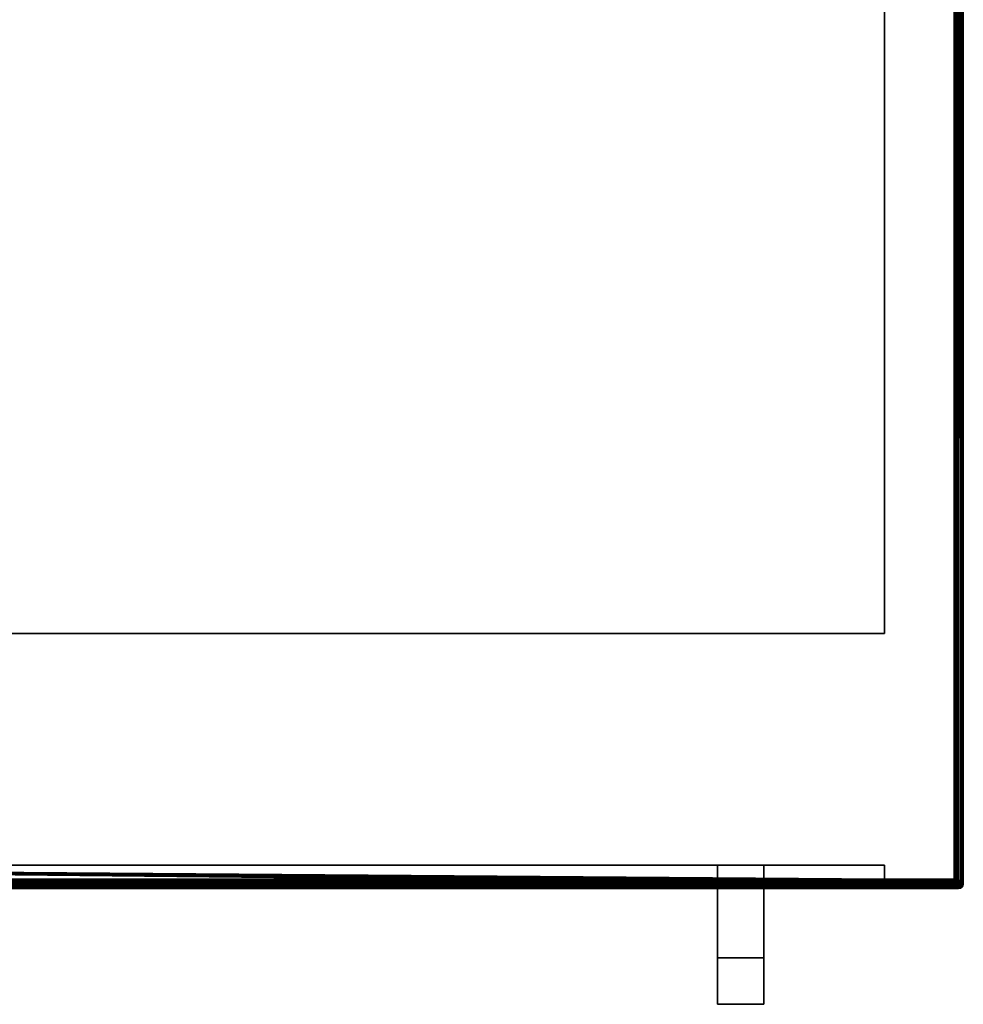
# Model space of a CAD drawing. Header units: millimetres. Extents: x -10 to 800, y -425 to 10.
# Tile 4 of 5: x 596 to 800, y -425 to -213. Entities that reach past the tile are written whole.
import ezdxf

# ---------------------------------------------------------------- set-up
doc = ezdxf.new("R2010")
doc.units = ezdxf.units.MM
doc.header["$MEASUREMENT"] = 0
for name, color, linetype, lineweight in [('0 Misc', 7, 'Continuous', 35), ('10 Raster Images', 7, 'Continuous', 35), ('5 Hatches', 7, 'Continuous', 35)]:
    doc.layers.add(name, color=color, linetype=linetype, lineweight=lineweight)

msp = doc.modelspace()

# ---------------------------------------------------------------- linework, layer by layer
at = {"layer": '0 Misc', "color": 160, "linetype": 'Continuous', "lineweight": 25}
for p, q in [((798, -398), (798, -2)), ((799, -1, 745.5), (799, -399, 745.5)), ((799, -2, 1), (799, -398, 1)), ((799, -398, 723.5), (799, -2, 723.5)), ((800, -1, 724.5), (800, -399, 724.5)), ((800, -399, 744.5), (800, -1, 744.5)), ((783, -20.5, 16), (783, -345, 16)), ((783, -20.5, 723.5), (783, -345, 723.5)), ((17, -345, 16), (783, -345, 16)), ((783, -345, 723.5), (17, -345, 723.5)), ((783, -345, 16), (783, -345, 723.5)), ((393, -395, 723.5), (783, -395, 723.5)), ((783, -395, 16), (393, -395, 16)), ((784, -399, 723.5), (393, -395, 723.5)), ((783.84, -398.99, 723.5), (393, -395, 723.5)), ((783.55, -398.89, 723.5), (393, -395, 723.5)), ((783.29, -398.71, 723.5), (393, -395, 723.5)), ((783.11, -398.45, 723.5), (393, -395, 723.5)), ((783.01, -398.16, 723.5), (393, -395, 723.5)), ((783, -398, 723.5), (393, -395, 723.5)), ((393, -395, 16), (757, -395, 466)), ((747, -395, 466), (393, -395, 16)), ((393, -395, 16), (783, -398, 16)), ((412.6, -395, 588.54), (747, -395, 466)), ((412.6, -395, 588.54), (747, -395, 476)), ((747, -395, 476), (416, -395, 588)), ((416, -395, 588), (757, -395, 594)), ((416, -395, 610), (783, -395, 723.5)), ((419.4, -395, 588.54), (757, -395, 594)), ((419.4, -395, 609.46), (783, -395, 723.5)), ((422.47, -395, 590.1), (757, -395, 594)), ((422.47, -395, 607.9), (783, -395, 723.5)), ((424.9, -395, 592.53), (757, -395, 594)), ((747, -395, 604), (424.9, -395, 605.47)), ((424.9, -395, 605.47), (783, -395, 723.5)), ((747, -395, 594), (424.9, -395, 592.53)), ((426.46, -395, 595.6), (747, -395, 594)), ((426.46, -395, 595.6), (747, -395, 604)), ((426.46, -395, 602.4), (747, -395, 604)), ((427, -395, 599), (747, -395, 604)), ((747, -395, 476), (757, -395, 476)), ((747, -395, 466), (747, -395, 476)), ((757, -395, 466), (747, -395, 466)), ((757, -395, 594), (747, -395, 594)), ((747, -395, 604), (757, -395, 604)), ((747, -395, 594), (747, -395, 604)), ((747, -425, 604), (747, -395, 604)), ((747, -395, 466), (747, -425, 466)), ((747, -415, 476), (747, -395, 476)), ((747, -395, 594), (747, -415, 594)), ((747, -395, 476), (783, -395, 723.5)), ((747, -395, 476), (757, -395, 594)), ((747, -395, 604), (783, -395, 723.5)), ((747, -415, 594), (747, -395, 604)), ((747, -395, 466), (747, -415, 476)), ((757, -395, 476), (757, -395, 466)), ((757, -395, 604), (757, -395, 594)), ((757, -395, 594), (757, -415, 594)), ((757, -415, 476), (757, -395, 476)), ((757, -395, 466), (757, -425, 466)), ((757, -425, 604), (757, -395, 604)), ((757, -395, 466), (783, -395, 16)), ((757, -395, 466), (783, -395, 723.5)), ((757, -395, 476), (783, -395, 723.5)), ((757, -395, 594), (783, -395, 723.5)), ((757, -395, 604), (783, -395, 723.5)), ((757, -415, 476), (757, -395, 466)), ((757, -395, 604), (757, -415, 594)), ((783, -395, 723.5), (783, -398, 723.5)), ((783, -395, 723.5), (783, -395, 16)), ((783, -395, 16), (783, -398, 16)), ((799, -399, 745.5), (1, -399, 745.5)), ((2, -398), (798, -398)), ((798, -399, 1), (2, -399, 1)), ((2, -399, 1), (784, -399, 15)), ((783, -398, 16), (17, -398, 16)), ((17, -399, 723.5), (784, -399, 723.5)), ((17, -399, 15), (784, -399, 15)), ((783, -398, 723.5), (783, -398, 16)), ((784, -399, 723.5), (798, -399, 723.5)), ((784, -399, 15), (784, -399, 723.5)), ((784, -399, 15), (798, -399, 1)), ((784, -399, 15), (798, -399, 723.5)), ((798, -399, 723.5), (798, -399, 1)), ((799, -398, 1), (799, -398, 723.5)), ((800, -399, 724.5), (800, -399, 744.5)), ((799, -400, 724.5), (1, -400, 724.5)), ((1, -400, 744.5), (799, -400, 744.5)), ((799, -400, 744.5), (799, -400, 724.5)), ((747, -415, 594), (747, -415, 476)), ((757, -415, 594), (747, -415, 594)), ((757, -415, 476), (747, -415, 476)), ((747, -425, 604), (747, -415, 476)), ((747, -415, 594), (747, -425, 604)), ((747, -415, 476), (747, -425, 466)), ((757, -415, 594), (757, -415, 476)), ((757, -425, 604), (757, -415, 476)), ((757, -415, 476), (757, -425, 466)), ((757, -415, 594), (757, -425, 604)), ((747, -425, 466), (747, -425, 604)), ((757, -425, 466), (747, -425, 466)), ((757, -425, 604), (747, -425, 604)), ((757, -425, 466), (757, -425, 604))]:
    msp.add_line(p, q, dxfattribs=at).dxf.unprotected_set("ltscale", 0)
at = {"layer": '0 Misc', "color": 160, "linetype": 'Continuous', "lineweight": 25, "extrusion": (-0.654654, 0, -0.755929)}
msp.add_arc((398, -582.83, -524.59), 1.41, 0, 90, dxfattribs=at).dxf.unprotected_set("ltscale", 0)
at = {"layer": '0 Misc', "color": 160, "linetype": 'Continuous', "lineweight": 25}
for centre, start, end in [((784, -398, 723.5), 180, 270), ((798, -398, 1), 270, 0), ((799, -399, 724.5), 270, 0)]:
    msp.add_arc(centre, 1, start, end, dxfattribs=at).dxf.unprotected_set("ltscale", 0)
at = {"layer": '0 Misc', "color": 160, "linetype": 'Continuous', "lineweight": 25, "extrusion": (0, 1, 0)}
for centre, start, end in [((-798, 1, -398), 180, 270), ((-799, 744.5, -399), 90, 180), ((-799, 724.5, -399), 180, 270)]:
    msp.add_arc(centre, 1, start, end, dxfattribs=at).dxf.unprotected_set("ltscale", 0)
at = {"layer": '0 Misc', "color": 160, "linetype": 'Continuous', "lineweight": 25, "extrusion": (-1, 0, 0)}
for centre, start, end in [((398, 1, -798), 270, 0), ((399, 744.5, -799), 0, 90), ((399, 724.5, -799), 270, 0)]:
    msp.add_arc(centre, 1, start, end, dxfattribs=at).dxf.unprotected_set("ltscale", 0)
at = {"layer": '0 Misc', "color": 160, "linetype": 'Continuous', "lineweight": 25, "extrusion": (-0.654654, -0.755929, 0)}
msp.add_arc((865.19, 724.5, -221.45), 1.41, 246.6308, 270, dxfattribs=at).dxf.unprotected_set("ltscale", 0)
at = {"layer": '0 Misc', "color": 160, "linetype": 'Continuous', "lineweight": 25, "extrusion": (0, 0, -1)}
msp.add_arc((-799, -399, -744.5), 1, 180, 270, dxfattribs=at).dxf.unprotected_set("ltscale", 0)
at = {"layer": '0 Misc', "color": 7, "lineweight": 25}
for points, invisible_edges in [([(1, -399, 745.5), (799, -1, 745.5), (1, -1, 745.5)], 1), ([(1, -399, 745.5), (799, -399, 745.5), (799, -1, 745.5)], 12), ([(2, -2), (798, -398), (2, -398)], 1), ([(2, -2), (798, -2), (798, -398)], 12), ([(798, -398), (798.38, -2, 0.08), (798.38, -398, 0.08)], 1), ([(798, -398), (798, -2), (798.38, -2, 0.08)], 12), ([(798.71, -2, 0.29), (798.38, -398, 0.08), (798.38, -2, 0.08)], 1), ([(798.71, -2, 0.29), (798.71, -398, 0.29), (798.38, -398, 0.08)], 12), ([(798.92, -2, 0.62), (798.71, -398, 0.29), (798.71, -2, 0.29)], 1), ([(798.92, -2, 0.62), (798.92, -398, 0.62), (798.71, -398, 0.29)], 12), ([(799, -2, 1), (798.92, -398, 0.62), (798.92, -2, 0.62)], 1), ([(799, -2, 1), (799, -398, 1), (798.92, -398, 0.62)], 12), ([(799.38, -1, 723.58), (799, -398, 723.5), (799, -2, 723.5)], 1), ([(799.38, -1, 723.58), (799.38, -399, 723.58), (799, -398, 723.5)], 1), ([(799, -1, 745.5), (799.38, -399, 745.42), (799.38, -1, 745.42)], 1), ([(799, -1, 745.5), (799, -399, 745.5), (799.38, -399, 745.42)], 12), ([(799.71, -399, 723.79), (799.38, -1, 723.58), (799.71, -1, 723.79)], 1), ([(799.71, -399, 723.79), (799.38, -399, 723.58), (799.38, -1, 723.58)], 12), ([(799.38, -1, 745.42), (799.71, -399, 745.21), (799.71, -1, 745.21)], 1), ([(799.38, -1, 745.42), (799.38, -399, 745.42), (799.71, -399, 745.21)], 12), ([(799.92, -399, 724.12), (799.71, -1, 723.79), (799.92, -1, 724.12)], 1), ([(799.92, -399, 724.12), (799.71, -399, 723.79), (799.71, -1, 723.79)], 12), ([(799.71, -1, 745.21), (799.92, -399, 744.88), (799.92, -1, 744.88)], 1), ([(799.71, -1, 745.21), (799.71, -399, 745.21), (799.92, -399, 744.88)], 12), ([(800, -399, 724.5), (799.92, -1, 724.12), (800, -1, 724.5)], 1), ([(800, -399, 724.5), (799.92, -399, 724.12), (799.92, -1, 724.12)], 12), ([(800, -399, 744.5), (799.92, -1, 744.88), (799.92, -399, 744.88)], 1), ([(800, -399, 744.5), (800, -1, 744.5), (799.92, -1, 744.88)], 12), ([(800, -1, 744.5), (800, -399, 724.5), (800, -1, 724.5)], 1), ([(800, -1, 744.5), (800, -399, 744.5), (800, -399, 724.5)], 12), ([(783, -345, 16), (17, -20.5, 16), (17, -345, 16)], 1), ([(783, -345, 16), (783, -20.5, 16), (17, -20.5, 16)], 12), ([(17, -345, 723.5), (783, -20.5, 723.5), (783, -345, 723.5)], 1), ([(17, -345, 723.5), (17, -20.5, 723.5), (783, -20.5, 723.5)], 12), ([(783, -345, 723.5), (783, -20.5, 16), (783, -345, 16)], 1), ([(783, -345, 723.5), (783, -20.5, 723.5), (783, -20.5, 16)], 12), ([(17, -345, 723.5), (783, -345, 16), (17, -345, 16)], 1), ([(17, -345, 723.5), (783, -345, 723.5), (783, -345, 16)], 12), ([(783, -398, 723.5), (783, -395, 16), (783, -398, 16)], 1), ([(783, -398, 723.5), (783, -395, 723.5), (783, -395, 16)], 12), ([(1, -399.38, 723.58), (798, -399, 723.5), (799, -399.38, 723.58)], 12), ([(1, -399.38, 723.58), (784, -399, 723.5), (798, -399, 723.5)], 12), ([(799, -399, 745.5), (1, -399.38, 745.42), (799, -399.38, 745.42)], 1), ([(799, -399, 745.5), (1, -399, 745.5), (1, -399.38, 745.42)], 12), ([(1, -399.71, 723.79), (799, -399.38, 723.58), (799, -399.71, 723.79)], 1), ([(1, -399.71, 723.79), (1, -399.38, 723.58), (799, -399.38, 723.58)], 12), ([(799, -399.38, 745.42), (1, -399.71, 745.21), (799, -399.71, 745.21)], 1), ([(799, -399.38, 745.42), (1, -399.38, 745.42), (1, -399.71, 745.21)], 12), ([(2, -398), (798, -398.38, 0.08), (2, -398.38, 0.08)], 1), ([(2, -398), (798, -398), (798, -398.38, 0.08)], 12), ([(798, -398.71, 0.29), (2, -398.38, 0.08), (798, -398.38, 0.08)], 1), ([(798, -398.71, 0.29), (2, -398.71, 0.29), (2, -398.38, 0.08)], 12), ([(798, -398.92, 0.62), (2, -398.71, 0.29), (798, -398.71, 0.29)], 1), ([(798, -398.92, 0.62), (2, -398.92, 0.62), (2, -398.71, 0.29)], 12), ([(798, -399, 1), (2, -398.92, 0.62), (798, -398.92, 0.62)], 1), ([(798, -399, 1), (2, -399, 1), (2, -398.92, 0.62)], 12), ([(783.29, -398.71, 15.71), (17, -398.92, 15.38), (783.62, -398.92, 15.38)], 2), ([(783.29, -398.71, 15.71), (17, -398.71, 15.71), (17, -398.92, 15.38)], 12), ([(17, -399, 15), (783.62, -398.92, 15.38), (17, -398.92, 15.38)], 1), ([(17, -399, 15), (784, -399, 15), (783.62, -398.92, 15.38)], 1), ([(783.29, -398.71, 723.5), (783.62, -398.92, 15.38), (783.62, -398.92, 723.5)], 1), ([(783.29, -398.71, 723.5), (783.29, -398.71, 15.71), (783.62, -398.92, 15.38)], 12), ([(784, -399, 15), (783.62, -398.92, 723.5), (783.62, -398.92, 15.38)], 1), ([(784, -399, 15), (784, -399, 723.5), (783.62, -398.92, 723.5)], 12), ([(798, -398.45, 0.11), (798.11, -398.22, 0.03), (798.35, -398.3, 0.11)], 12), ([(798, -398.45, 0.11), (798.35, -398.3, 0.11), (798.25, -398.53, 0.19)], 1), ([(798.01, -398.87, 0.5), (798.13, -398.72, 0.32), (798.35, -398.76, 0.46)], 12), ([(798.01, -398.87, 0.5), (798.35, -398.76, 0.46), (798.21, -398.9, 0.63)], 1), ([(798.37, -398.9, 0.79), (798.05, -398.98, 0.82), (798.21, -398.9, 0.63)], 1), ([(798.37, -398.9, 0.79), (798.18, -398.98, 0.95), (798.05, -398.98, 0.82)], 12), ([(798.13, -398.72, 0.32), (798.25, -398.53, 0.19), (798.48, -398.57, 0.33)], 12), ([(798.13, -398.72, 0.32), (798.48, -398.57, 0.33), (798.35, -398.76, 0.46)], 1), ([(798.21, -398.9, 0.63), (798.54, -398.76, 0.65), (798.37, -398.9, 0.79)], 1), ([(798.21, -398.9, 0.63), (798.35, -398.76, 0.46), (798.54, -398.76, 0.65)], 12), ([(798.57, -398.34, 0.25), (798.25, -398.53, 0.19), (798.35, -398.3, 0.11)], 1), ([(798.57, -398.34, 0.25), (798.48, -398.57, 0.33), (798.25, -398.53, 0.19)], 12), ([(798.35, -398.3, 0.11), (798.42, -398.05, 0.09), (798.62, -398.09, 0.22)], 12), ([(798.35, -398.3, 0.11), (798.62, -398.09, 0.22), (798.57, -398.34, 0.25)], 1), ([(798.54, -398.76, 0.65), (798.35, -398.76, 0.46), (798.48, -398.57, 0.33)], 12), ([(798.37, -398.9, 0.79), (798.68, -398.72, 0.87), (798.5, -398.87, 0.99)], 1), ([(798.37, -398.9, 0.79), (798.54, -398.76, 0.65), (798.68, -398.72, 0.87)], 12), ([(798.67, -398.57, 0.52), (798.48, -398.57, 0.33), (798.57, -398.34, 0.25)], 12), ([(798.54, -398.76, 0.65), (798.48, -398.57, 0.33), (798.67, -398.57, 0.52)], 1), ([(798.54, -398.76, 0.65), (798.81, -398.53, 0.75), (798.68, -398.72, 0.87)], 1), ([(798.54, -398.76, 0.65), (798.67, -398.57, 0.52), (798.81, -398.53, 0.75)], 12), ([(798.78, -398.09, 0.38), (798.57, -398.34, 0.25), (798.62, -398.09, 0.22)], 1), ([(798.78, -398.09, 0.38), (798.75, -398.34, 0.43), (798.57, -398.34, 0.25)], 12), ([(798.67, -398.57, 0.52), (798.57, -398.34, 0.25), (798.75, -398.34, 0.43)], 1), ([(798.89, -398.3, 0.65), (798.67, -398.57, 0.52), (798.75, -398.34, 0.43)], 1), ([(798.89, -398.3, 0.65), (798.81, -398.53, 0.75), (798.67, -398.57, 0.52)], 12), ([(798.91, -398.05, 0.58), (798.75, -398.34, 0.43), (798.78, -398.09, 0.38)], 1), ([(798.91, -398.05, 0.58), (798.89, -398.3, 0.65), (798.75, -398.34, 0.43)], 12), ([(798.81, -398.53, 0.75), (798.97, -398.22, 0.89), (798.89, -398.45, 1)], 1), ([(798.81, -398.53, 0.75), (798.89, -398.3, 0.65), (798.97, -398.22, 0.89)], 12), ([(799.3, -399.35, 745.39), (799.05, -399.42, 745.41), (799.09, -399.62, 745.28)], 12), ([(799.05, -399.42, 723.59), (799.3, -399.35, 723.61), (799.34, -399.57, 723.75)], 12), ([(799.05, -399.42, 723.59), (799.34, -399.57, 723.75), (799.09, -399.62, 723.72)], 1), ([(799.3, -399.35, 745.39), (799.09, -399.62, 745.28), (799.34, -399.57, 745.25)], 1), ([(799.45, -399, 745.39), (799.22, -399.11, 745.47), (799.3, -399.35, 745.39)], 12), ([(799.53, -399.25, 723.69), (799.22, -399.11, 723.53), (799.45, -399, 723.61)], 1), ([(799.53, -399.25, 723.69), (799.3, -399.35, 723.61), (799.22, -399.11, 723.53)], 12), ([(799.45, -399, 745.39), (799.3, -399.35, 745.39), (799.53, -399.25, 745.31)], 1), ([(799.34, -399.57, 745.25), (799.53, -399.25, 745.31), (799.3, -399.35, 745.39)], 1), ([(799.3, -399.35, 723.61), (799.53, -399.25, 723.69), (799.57, -399.48, 723.83)], 12), ([(799.3, -399.35, 723.61), (799.57, -399.48, 723.83), (799.34, -399.57, 723.75)], 1), ([(799.34, -399.57, 745.25), (799.57, -399.48, 745.17), (799.53, -399.25, 745.31)], 12), ([(799.57, -399.67, 744.98), (799.57, -399.48, 745.17), (799.34, -399.57, 745.25)], 12), ([(799.57, -399.48, 723.83), (799.34, -399.75, 723.93), (799.34, -399.57, 723.75)], 1), ([(799.57, -399.48, 723.83), (799.57, -399.67, 724.02), (799.34, -399.75, 723.93)], 12), ([(799.72, -399.13, 745.18), (799.53, -399.25, 745.31), (799.57, -399.48, 745.17)], 12), ([(799.76, -399.35, 723.96), (799.53, -399.25, 723.69), (799.72, -399.13, 723.82)], 1), ([(799.76, -399.35, 723.96), (799.57, -399.48, 723.83), (799.53, -399.25, 723.69)], 12), ([(799.72, -399.13, 745.18), (799.57, -399.48, 745.17), (799.76, -399.35, 745.04)], 1), ([(799.76, -399.54, 744.85), (799.76, -399.35, 745.04), (799.57, -399.48, 745.17)], 12), ([(799.76, -399.35, 723.96), (799.57, -399.67, 724.02), (799.57, -399.48, 723.83)], 1), ([(799.76, -399.35, 723.96), (799.76, -399.54, 724.15), (799.57, -399.67, 724.02)], 12), ([(799.76, -399.54, 744.85), (799.57, -399.48, 745.17), (799.57, -399.67, 744.98)], 1), ([(799.71, -399.71, 744.5), (799.92, -399.38, 724.5), (799.92, -399.38, 744.5)], 1), ([(799.71, -399.71, 744.5), (799.71, -399.71, 724.5), (799.92, -399.38, 724.5)], 12), ([(799.87, -399.01, 745), (799.72, -399.13, 745.18), (799.76, -399.35, 745.04)], 12), ([(799.9, -399.21, 724.13), (799.72, -399.13, 723.82), (799.87, -399.01, 724)], 1), ([(799.9, -399.21, 724.13), (799.76, -399.35, 723.96), (799.72, -399.13, 723.82)], 12), ([(799.9, -399.37, 744.71), (799.72, -399.68, 744.63), (799.87, -399.5, 744.51)], 1), ([(799.9, -399.37, 744.71), (799.76, -399.54, 744.85), (799.72, -399.68, 744.63)], 12), ([(799.87, -399.5, 724.49), (799.72, -399.68, 724.37), (799.76, -399.54, 724.15)], 12), ([(799.87, -399.01, 745), (799.76, -399.35, 745.04), (799.9, -399.21, 744.87)], 1), ([(799.9, -399.21, 744.87), (799.76, -399.54, 744.85), (799.9, -399.37, 744.71)], 1), ([(799.9, -399.21, 744.87), (799.76, -399.35, 745.04), (799.76, -399.54, 744.85)], 12), ([(799.9, -399.37, 724.29), (799.76, -399.35, 723.96), (799.9, -399.21, 724.13)], 1), ([(799.9, -399.37, 724.29), (799.76, -399.54, 724.15), (799.76, -399.35, 723.96)], 12), ([(799.87, -399.5, 724.49), (799.76, -399.54, 724.15), (799.9, -399.37, 724.29)], 1), ([(799.9, -399.37, 744.71), (799.98, -399.05, 744.68), (799.9, -399.21, 744.87)], 1), ([(799.9, -399.37, 744.71), (799.98, -399.18, 744.55), (799.98, -399.05, 744.68)], 12), ([(799.9, -399.21, 724.13), (799.98, -399.05, 724.32), (799.98, -399.18, 724.45)], 12), ([(799.9, -399.21, 724.13), (799.98, -399.18, 724.45), (799.9, -399.37, 724.29)], 1), ([(800, -399, 724.5), (799.92, -399.38, 744.5), (799.92, -399.38, 724.5)], 1), ([(800, -399, 724.5), (800, -399, 744.5), (799.92, -399.38, 744.5)], 12), ([(1, -399.92, 724.12), (799, -399.71, 723.79), (799, -399.92, 724.12)], 1), ([(1, -399.92, 724.12), (1, -399.71, 723.79), (799, -399.71, 723.79)], 12), ([(799, -399.71, 745.21), (1, -399.92, 744.88), (799, -399.92, 744.88)], 1), ([(799, -399.71, 745.21), (1, -399.71, 745.21), (1, -399.92, 744.88)], 12), ([(1, -400, 724.5), (799, -399.92, 724.12), (799, -400, 724.5)], 1), ([(1, -400, 724.5), (1, -399.92, 724.12), (799, -399.92, 724.12)], 12), ([(1, -400, 744.5), (799, -399.92, 744.88), (1, -399.92, 744.88)], 1), ([(1, -400, 744.5), (799, -400, 744.5), (799, -399.92, 744.88)], 12), ([(799, -400, 724.5), (1, -400, 744.5), (1, -400, 724.5)], 1), ([(799, -400, 724.5), (799, -400, 744.5), (1, -400, 744.5)], 12), ([(799, -400, 744.5), (799.38, -399.92, 724.5), (799.38, -399.92, 744.5)], 1), ([(799, -400, 744.5), (799, -400, 724.5), (799.38, -399.92, 724.5)], 12), ([(799.05, -399.91, 744.92), (799.34, -399.75, 745.07), (799.09, -399.78, 745.12)], 1), ([(799.05, -399.91, 744.92), (799.3, -399.89, 744.85), (799.34, -399.75, 745.07)], 12), ([(799.3, -399.89, 724.15), (799.05, -399.91, 724.08), (799.09, -399.78, 723.88)], 12), ([(799.09, -399.78, 745.12), (799.34, -399.57, 745.25), (799.09, -399.62, 745.28)], 1), ([(799.09, -399.78, 745.12), (799.34, -399.75, 745.07), (799.34, -399.57, 745.25)], 12), ([(799.09, -399.62, 723.72), (799.34, -399.57, 723.75), (799.34, -399.75, 723.93)], 12), ([(799.09, -399.62, 723.72), (799.34, -399.75, 723.93), (799.09, -399.78, 723.88)], 1), ([(799.3, -399.89, 724.15), (799.09, -399.78, 723.88), (799.34, -399.75, 723.93)], 1), ([(799.53, -399.81, 744.75), (799.22, -399.97, 744.61), (799.45, -399.89, 744.5)], 1), ([(799.53, -399.81, 744.75), (799.3, -399.89, 744.85), (799.22, -399.97, 744.61)], 12), ([(799.45, -399.89, 724.5), (799.22, -399.97, 724.39), (799.3, -399.89, 724.15)], 12), ([(799.3, -399.89, 744.85), (799.57, -399.67, 744.98), (799.34, -399.75, 745.07)], 1), ([(799.3, -399.89, 744.85), (799.53, -399.81, 744.75), (799.57, -399.67, 744.98)], 12), ([(799.34, -399.75, 723.93), (799.53, -399.81, 724.25), (799.3, -399.89, 724.15)], 1), ([(799.45, -399.89, 724.5), (799.3, -399.89, 724.15), (799.53, -399.81, 724.25)], 1), ([(799.57, -399.67, 744.98), (799.34, -399.57, 745.25), (799.34, -399.75, 745.07)], 1), ([(799.34, -399.75, 723.93), (799.57, -399.67, 724.02), (799.53, -399.81, 724.25)], 12), ([(799.38, -399.92, 744.5), (799.71, -399.71, 724.5), (799.71, -399.71, 744.5)], 1), ([(799.38, -399.92, 744.5), (799.38, -399.92, 724.5), (799.71, -399.71, 724.5)], 12), ([(799.76, -399.54, 744.85), (799.53, -399.81, 744.75), (799.72, -399.68, 744.63)], 1), ([(799.76, -399.54, 744.85), (799.57, -399.67, 744.98), (799.53, -399.81, 744.75)], 12), ([(799.72, -399.68, 724.37), (799.53, -399.81, 724.25), (799.57, -399.67, 724.02)], 12), ([(799.72, -399.68, 724.37), (799.57, -399.67, 724.02), (799.76, -399.54, 724.15)], 1), ([(757, -415, 476), (747, -415, 594), (757, -415, 594)], 1), ([(757, -415, 476), (747, -415, 476), (747, -415, 594)], 12)]:
    msp.add_3dface(points, dxfattribs=dict(at, invisible_edges=invisible_edges))
for points in [[(17, -399, 723.5), (393, -395, 723.5), (784, -399, 723.5)], [(393, -395, 16), (17, -398, 16), (783, -398, 16)], [(784, -399, 723.5), (393, -395, 723.5), (783.84, -398.99, 723.5)], [(783.84, -398.99, 723.5), (393, -395, 723.5), (783.55, -398.89, 723.5)], [(783.55, -398.89, 723.5), (393, -395, 723.5), (783.29, -398.71, 723.5)], [(783.29, -398.71, 723.5), (393, -395, 723.5), (783.11, -398.45, 723.5)], [(783.11, -398.45, 723.5), (393, -395, 723.5), (783.01, -398.16, 723.5)], [(783.01, -398.16, 723.5), (393, -395, 723.5), (783, -398, 723.5)], [(783, -398, 723.5), (393, -395, 723.5), (783, -395, 723.5)], [(393, -395, 16), (783, -398, 16), (783, -395, 16)], [(17, -399, 723.5), (784, -399, 723.5), (1, -399.38, 723.58)], [(798, -399, 1), (784, -399, 15), (2, -399, 1)], [(17, -399, 15), (2, -399, 1), (784, -399, 15)], [(783.02, -398.2, 15.98), (783, -398, 16), (17, -398, 16)], [(17, -398.38, 15.92), (783.02, -398.2, 15.98), (17, -398, 16)], [(17, -398.38, 15.92), (783.08, -398.38, 15.92), (783.02, -398.2, 15.98)], [(783.17, -398.56, 15.83), (783.08, -398.38, 15.92), (17, -398.38, 15.92)], [(783.17, -398.56, 15.83), (17, -398.38, 15.92), (17, -398.71, 15.71)], [(783.29, -398.71, 15.71), (783.17, -398.56, 15.83), (17, -398.71, 15.71)], [(783.02, -398.2, 15.98), (783.08, -398.38, 723.5), (783, -398, 723.5)], [(783, -398, 16), (783.02, -398.2, 15.98), (783, -398, 723.5)], [(783.02, -398.2, 15.98), (783.08, -398.38, 15.92), (783.08, -398.38, 723.5)], [(783.08, -398.38, 723.5), (783.17, -398.56, 15.83), (783.29, -398.71, 723.5)], [(783.08, -398.38, 723.5), (783.08, -398.38, 15.92), (783.17, -398.56, 15.83)], [(783.29, -398.71, 723.5), (783.17, -398.56, 15.83), (783.29, -398.71, 15.71)], [(784, -399, 15), (798, -399, 1), (798, -399, 723.5)], [(784, -399, 15), (798, -399, 723.5), (784, -399, 723.5)], [(798.11, -398.22, 0.03), (798, -398.38, 0.08), (798, -398)], [(798.38, -398, 0.08), (798.11, -398.22, 0.03), (798, -398)], [(798, -398.38, 0.08), (798.11, -398.22, 0.03), (798, -398.45, 0.11)], [(798, -398.38, 0.08), (798, -398.45, 0.11), (798, -398.71, 0.29)], [(798, -398.45, 0.11), (798.25, -398.53, 0.19), (798, -398.71, 0.29)], [(798.13, -398.72, 0.32), (798, -398.71, 0.29), (798.25, -398.53, 0.19)], [(798, -398.71, 0.29), (798.01, -398.87, 0.5), (798, -398.92, 0.62)], [(798, -398.71, 0.29), (798.13, -398.72, 0.32), (798.01, -398.87, 0.5)], [(798.01, -398.87, 0.5), (798.21, -398.9, 0.63), (798, -398.92, 0.62)], [(798.05, -398.98, 0.82), (798, -398.92, 0.62), (798.21, -398.9, 0.63)], [(798, -399, 1), (798.38, -398.92, 1), (798.19, -398.98, 723.5)], [(798.18, -398.98, 0.95), (798.38, -398.92, 1), (798, -399, 1)], [(798.05, -398.98, 0.82), (798, -399, 1), (798, -398.92, 0.62)], [(799, -399, 723.5), (798, -399, 723.5), (798.19, -398.98, 723.5)], [(798, -399, 723.5), (798, -399, 1), (798.19, -398.98, 723.5)], [(798.18, -398.98, 0.95), (798, -399, 1), (798.05, -398.98, 0.82)], [(799, -399.38, 723.58), (798, -399, 723.5), (799, -399, 723.5)], [(798.35, -398.3, 0.11), (798.11, -398.22, 0.03), (798.38, -398, 0.08)], [(798.37, -398.9, 0.79), (798.38, -398.92, 1), (798.18, -398.98, 0.95)], [(798.38, -398.92, 723.5), (799, -399, 723.5), (798.19, -398.98, 723.5)], [(798.38, -398.92, 1), (798.38, -398.92, 723.5), (798.19, -398.98, 723.5)], [(798.35, -398.3, 0.11), (798.38, -398, 0.08), (798.42, -398.05, 0.09)], [(798.37, -398.9, 0.79), (798.5, -398.87, 0.99), (798.38, -398.92, 1)], [(798.42, -398.05, 0.09), (798.38, -398, 0.08), (798.71, -398, 0.29)], [(798.56, -398.83, 723.51), (798.38, -398.92, 1), (798.71, -398.71, 1)], [(798.5, -398.87, 0.99), (798.71, -398.71, 1), (798.38, -398.92, 1)], [(798.56, -398.83, 723.51), (798.85, -398.85, 723.51), (798.38, -398.92, 723.5)], [(798.56, -398.83, 723.51), (798.38, -398.92, 723.5), (798.38, -398.92, 1)], [(798.38, -398.92, 723.5), (798.85, -398.85, 723.51), (799, -399, 723.5)], [(798.42, -398.05, 0.09), (798.71, -398, 0.29), (798.62, -398.09, 0.22)], [(798.5, -398.87, 0.99), (798.68, -398.72, 0.87), (798.71, -398.71, 1)], [(798.56, -398.83, 723.51), (798.71, -398.71, 723.54), (798.85, -398.85, 723.51)], [(798.71, -398.71, 723.54), (798.56, -398.83, 723.51), (798.71, -398.71, 1)], [(798.78, -398.09, 0.38), (798.62, -398.09, 0.22), (798.71, -398, 0.29)], [(798.68, -398.72, 0.87), (798.81, -398.53, 0.75), (798.71, -398.71, 1)], [(798.92, -398, 0.62), (798.78, -398.09, 0.38), (798.71, -398, 0.29)], [(798.71, -398.71, 1), (798.92, -398.38, 1), (798.83, -398.56, 723.51)], [(798.71, -398.71, 1), (798.89, -398.45, 1), (798.92, -398.38, 1)], [(798.71, -398.71, 1), (798.81, -398.53, 0.75), (798.89, -398.45, 1)], [(798.71, -398.71, 723.54), (798.83, -398.56, 723.51), (798.85, -398.85, 723.51)], [(798.71, -398.71, 1), (798.83, -398.56, 723.51), (798.71, -398.71, 723.54)], [(798.91, -398.05, 0.58), (798.78, -398.09, 0.38), (798.92, -398, 0.62)], [(798.83, -398.56, 723.51), (798.92, -398.38, 723.5), (798.85, -398.85, 723.51)], [(798.83, -398.56, 723.51), (798.92, -398.38, 1), (798.92, -398.38, 723.5)], [(798.92, -398.38, 723.5), (799, -399, 723.5), (798.85, -398.85, 723.51)], [(798.97, -398.22, 0.89), (798.89, -398.3, 0.65), (798.91, -398.05, 0.58)], [(798.92, -398.38, 1), (798.89, -398.45, 1), (798.97, -398.22, 0.89)], [(799, -398, 1), (798.91, -398.05, 0.58), (798.92, -398, 0.62)], [(798.97, -398.22, 0.89), (798.91, -398.05, 0.58), (799, -398, 1)], [(798.98, -398.19, 723.5), (798.92, -398.38, 1), (799, -398, 1)], [(798.92, -398.38, 1), (798.97, -398.22, 0.89), (799, -398, 1)], [(798.92, -398.38, 723.5), (798.98, -398.19, 723.5), (799, -399, 723.5)], [(798.92, -398.38, 723.5), (798.92, -398.38, 1), (798.98, -398.19, 723.5)], [(799, -399, 723.5), (798.98, -398.19, 723.5), (799, -398, 723.5)], [(799, -398, 723.5), (798.98, -398.19, 723.5), (799, -398, 1)], [(799, -399, 723.5), (799, -398, 723.5), (799.38, -399, 723.58)], [(799.22, -399.11, 745.47), (799.38, -399, 745.42), (799, -399, 745.5)], [(799, -399.38, 745.42), (799.22, -399.11, 745.47), (799, -399, 745.5)], [(799.22, -399.11, 723.53), (799, -399.38, 723.58), (799, -399, 723.5)], [(799.38, -399, 723.58), (799.22, -399.11, 723.53), (799, -399, 723.5)], [(799.3, -399.35, 745.39), (799.22, -399.11, 745.47), (799, -399.38, 745.42)], [(799.22, -399.11, 723.53), (799.05, -399.42, 723.59), (799, -399.38, 723.58)], [(799.3, -399.35, 745.39), (799, -399.38, 745.42), (799.05, -399.42, 745.41)], [(799.05, -399.42, 745.41), (799, -399.38, 745.42), (799, -399.71, 745.21)], [(799, -399.38, 723.58), (799.09, -399.62, 723.72), (799, -399.71, 723.79)], [(799, -399.38, 723.58), (799.05, -399.42, 723.59), (799.09, -399.62, 723.72)], [(799.05, -399.42, 745.41), (799, -399.71, 745.21), (799.09, -399.62, 745.28)], [(799.22, -399.11, 723.53), (799.3, -399.35, 723.61), (799.05, -399.42, 723.59)], [(799.38, -399, 745.42), (799.22, -399.11, 745.47), (799.45, -399, 745.39)], [(799.38, -399, 723.58), (799.45, -399, 723.61), (799.22, -399.11, 723.53)], [(799.38, -399, 745.42), (799.45, -399, 745.39), (799.71, -399, 745.21)], [(799.71, -399, 723.79), (799.45, -399, 723.61), (799.38, -399, 723.58)], [(799.45, -399, 745.39), (799.53, -399.25, 745.31), (799.71, -399, 745.21)], [(799.45, -399, 723.61), (799.71, -399, 723.79), (799.53, -399.25, 723.69)], [(799.72, -399.13, 745.18), (799.71, -399, 745.21), (799.53, -399.25, 745.31)], [(799.72, -399.13, 723.82), (799.53, -399.25, 723.69), (799.71, -399, 723.79)], [(799.71, -399, 745.21), (799.87, -399.01, 745), (799.92, -399, 744.88)], [(799.71, -399, 745.21), (799.72, -399.13, 745.18), (799.87, -399.01, 745)], [(799.87, -399.01, 724), (799.72, -399.13, 723.82), (799.71, -399, 723.79)], [(799.87, -399.01, 724), (799.71, -399, 723.79), (799.92, -399, 724.12)], [(799.87, -399.5, 744.51), (799.71, -399.71, 744.5), (799.92, -399.38, 744.5)], [(799.71, -399.71, 724.5), (799.87, -399.5, 724.49), (799.92, -399.38, 724.5)], [(799.87, -399.5, 744.51), (799.72, -399.68, 744.63), (799.71, -399.71, 744.5)], [(799.71, -399.71, 724.5), (799.72, -399.68, 724.37), (799.87, -399.5, 724.49)], [(799.87, -399.01, 745), (799.9, -399.21, 744.87), (799.92, -399, 744.88)], [(799.9, -399.21, 724.13), (799.87, -399.01, 724), (799.92, -399, 724.12)], [(799.9, -399.37, 744.71), (799.87, -399.5, 744.51), (799.92, -399.38, 744.5)], [(799.87, -399.5, 724.49), (799.9, -399.37, 724.29), (799.92, -399.38, 724.5)], [(799.98, -399.05, 744.68), (799.92, -399, 744.88), (799.9, -399.21, 744.87)], [(799.9, -399.21, 724.13), (799.92, -399, 724.12), (799.98, -399.05, 724.32)], [(799.9, -399.37, 744.71), (799.92, -399.38, 744.5), (799.98, -399.18, 744.55)], [(799.98, -399.18, 724.45), (799.92, -399.38, 724.5), (799.9, -399.37, 724.29)], [(799.98, -399.18, 744.55), (799.92, -399.38, 744.5), (800, -399, 744.5)], [(799.98, -399.05, 744.68), (800, -399, 744.5), (799.92, -399, 744.88)], [(799.98, -399.05, 724.32), (799.92, -399, 724.12), (800, -399, 724.5)], [(799.98, -399.18, 724.45), (800, -399, 724.5), (799.92, -399.38, 724.5)], [(799.98, -399.18, 744.55), (800, -399, 744.5), (799.98, -399.05, 744.68)], [(799.98, -399.05, 724.32), (800, -399, 724.5), (799.98, -399.18, 724.45)], [(799.09, -399.78, 745.12), (799.09, -399.62, 745.28), (799, -399.71, 745.21)], [(799.09, -399.62, 723.72), (799.09, -399.78, 723.88), (799, -399.71, 723.79)], [(799, -399.92, 744.88), (799.09, -399.78, 745.12), (799, -399.71, 745.21)], [(799.05, -399.91, 724.08), (799, -399.71, 723.79), (799.09, -399.78, 723.88)], [(799.05, -399.91, 724.08), (799, -399.92, 724.12), (799, -399.71, 723.79)], [(799, -399.92, 744.88), (799.05, -399.91, 744.92), (799.09, -399.78, 745.12)], [(799.3, -399.89, 724.15), (799, -399.92, 724.12), (799.05, -399.91, 724.08)], [(799.3, -399.89, 724.15), (799.22, -399.97, 724.39), (799, -399.92, 724.12)], [(799.22, -399.97, 744.61), (799.05, -399.91, 744.92), (799, -399.92, 744.88)], [(799.22, -399.97, 744.61), (799, -399.92, 744.88), (799, -400, 744.5)], [(799.38, -399.92, 744.5), (799.22, -399.97, 744.61), (799, -400, 744.5)], [(799.22, -399.97, 724.39), (799.38, -399.92, 724.5), (799, -400, 724.5)], [(799, -399.92, 724.12), (799.22, -399.97, 724.39), (799, -400, 724.5)], [(799.22, -399.97, 744.61), (799.3, -399.89, 744.85), (799.05, -399.91, 744.92)], [(799.38, -399.92, 744.5), (799.45, -399.89, 744.5), (799.22, -399.97, 744.61)], [(799.38, -399.92, 724.5), (799.22, -399.97, 724.39), (799.45, -399.89, 724.5)], [(799.71, -399.71, 744.5), (799.45, -399.89, 744.5), (799.38, -399.92, 744.5)], [(799.38, -399.92, 724.5), (799.45, -399.89, 724.5), (799.71, -399.71, 724.5)], [(799.45, -399.89, 744.5), (799.71, -399.71, 744.5), (799.53, -399.81, 744.75)], [(799.45, -399.89, 724.5), (799.53, -399.81, 724.25), (799.71, -399.71, 724.5)], [(799.72, -399.68, 744.63), (799.53, -399.81, 744.75), (799.71, -399.71, 744.5)], [(799.72, -399.68, 724.37), (799.71, -399.71, 724.5), (799.53, -399.81, 724.25)]]:
    msp.add_3dface(points, dxfattribs=at)
at = {"layer": '0 Misc', "color": 98, "lineweight": 25}
for points, invisible_edges in [([(757, -415, 594), (747, -395, 594), (757, -395, 594)], 1), ([(757, -415, 594), (747, -415, 594), (747, -395, 594)], 12), ([(757, -395, 476), (747, -415, 476), (757, -415, 476)], 1), ([(757, -395, 476), (747, -395, 476), (747, -415, 476)], 12), ([(757, -425, 466), (747, -395, 466), (757, -395, 466)], 1), ([(757, -425, 466), (747, -425, 466), (747, -395, 466)], 12), ([(757, -395, 604), (747, -425, 604), (757, -425, 604)], 1), ([(757, -395, 604), (747, -395, 604), (747, -425, 604)], 12), ([(757, -425, 604), (747, -425, 466), (757, -425, 466)], 1), ([(757, -425, 604), (747, -425, 604), (747, -425, 466)], 12)]:
    msp.add_3dface(points, dxfattribs=dict(at, invisible_edges=invisible_edges))
for points in [[(747, -415, 594), (747, -425, 604), (747, -395, 604)], [(747, -415, 594), (747, -395, 604), (747, -395, 594)], [(747, -425, 466), (747, -415, 476), (747, -395, 466)], [(747, -395, 466), (747, -415, 476), (747, -395, 476)], [(757, -415, 476), (757, -425, 466), (757, -395, 466)], [(757, -415, 476), (757, -395, 466), (757, -395, 476)], [(757, -425, 604), (757, -415, 594), (757, -395, 604)], [(757, -395, 604), (757, -415, 594), (757, -395, 594)], [(747, -425, 604), (747, -415, 594), (747, -415, 476)], [(747, -415, 476), (747, -425, 466), (747, -425, 604)], [(757, -425, 466), (757, -415, 476), (757, -425, 604)], [(757, -415, 594), (757, -425, 604), (757, -415, 476)]]:
    msp.add_3dface(points, dxfattribs=at)
at = {"layer": '10 Raster Images', "color": 160, "linetype": 'Continuous', "lineweight": 25}
for p, q in [((783, -395, 723.5), (393, -395, 723.5)), ((783, -395, 16), (393, -395, 16)), ((393, -395, 723.5), (783, -395, 723.5)), ((393, -395, 16), (783, -395, 16)), ((757, -395, 476), (747, -395, 476)), ((757, -395, 604), (747, -395, 604)), ((747, -395, 466), (757, -395, 466)), ((747, -395, 476), (747, -395, 466)), ((747, -395, 594), (757, -395, 594)), ((747, -395, 604), (747, -395, 594)), ((747, -395, 604), (747, -425, 604)), ((747, -415, 594), (747, -395, 594)), ((747, -395, 594), (747, -395, 604)), ((747, -425, 466), (747, -395, 466)), ((747, -395, 466), (747, -395, 476)), ((747, -395, 476), (747, -415, 476)), ((757, -395, 466), (757, -395, 476)), ((757, -395, 594), (757, -395, 604)), ((757, -395, 466), (757, -425, 466)), ((757, -415, 476), (757, -395, 476)), ((757, -395, 476), (757, -395, 466)), ((757, -425, 604), (757, -395, 604)), ((757, -395, 604), (757, -395, 594)), ((757, -395, 594), (757, -415, 594)), ((783, -398, 723.5), (783, -395, 723.5)), ((783, -395, 723.5), (783, -395, 16)), ((783, -395, 16), (783, -398, 16)), ((798, -399, 1), (2, -399, 1)), ((783, -398, 16), (17, -398, 16)), ((17, -399, 723.5), (784, -399, 723.5)), ((17, -399, 15), (784, -399, 15)), ((783.01, -398.16, 723.5), (783, -398, 723.5)), ((783.11, -398.45, 723.5), (783.01, -398.16, 723.5)), ((783.29, -398.71, 723.5), (783.11, -398.45, 723.5)), ((783.55, -398.89, 723.5), (783.29, -398.71, 723.5)), ((783.84, -398.99, 723.5), (783.55, -398.89, 723.5)), ((784, -399, 723.5), (783.84, -398.99, 723.5)), ((784, -399, 15), (784, -399, 723.5)), ((784, -399, 723.5), (798, -399, 723.5)), ((798, -399, 723.5), (798, -399, 1)), ((747, -415, 476), (747, -415, 594)), ((757, -415, 594), (757, -415, 476)), ((747, -425, 604), (747, -425, 466)), ((757, -425, 466), (757, -425, 604))]:
    msp.add_line(p, q, dxfattribs=at).dxf.unprotected_set("ltscale", 0)
at = {"layer": '5 Hatches', "color": 7, "lineweight": 25}
for points, invisible_edges in [([(799, -2, 723.5), (799, -398, 1), (799, -2, 1)], 1), ([(799, -2, 723.5), (799, -398, 723.5), (799, -398, 1)], 12)]:
    msp.add_3dface(points, dxfattribs=dict(at, invisible_edges=invisible_edges))
at = {"layer": '5 Hatches', "color": 5, "lineweight": 25}
for points in [[(783, -395, 16), (757, -395, 466), (393, -395, 16)], [(412.6, -395, 588.54), (393, -395, 16), (747, -395, 466)], [(747, -395, 466), (393, -395, 16), (757, -395, 466)], [(393, -395, 723.5), (416, -395, 610), (783, -395, 723.5)], [(412.6, -395, 588.54), (747, -395, 466), (747, -395, 476)], [(412.6, -395, 588.54), (747, -395, 476), (416, -395, 588)], [(747, -395, 476), (757, -395, 594), (416, -395, 588)], [(416, -395, 588), (757, -395, 594), (419.4, -395, 588.54)], [(419.4, -395, 609.46), (783, -395, 723.5), (416, -395, 610)], [(419.4, -395, 588.54), (757, -395, 594), (422.47, -395, 590.1)], [(422.47, -395, 607.9), (783, -395, 723.5), (419.4, -395, 609.46)], [(422.47, -395, 590.1), (757, -395, 594), (424.9, -395, 592.53)], [(424.9, -395, 605.47), (783, -395, 723.5), (422.47, -395, 607.9)], [(747, -395, 604), (783, -395, 723.5), (424.9, -395, 605.47)], [(424.9, -395, 592.53), (747, -395, 594), (426.46, -395, 595.6)], [(747, -395, 594), (424.9, -395, 592.53), (757, -395, 594)], [(426.46, -395, 602.4), (747, -395, 604), (424.9, -395, 605.47)], [(426.46, -395, 595.6), (747, -395, 594), (747, -395, 604)], [(426.46, -395, 595.6), (747, -395, 604), (427, -395, 599)], [(427, -395, 599), (747, -395, 604), (426.46, -395, 602.4)], [(757, -395, 476), (783, -395, 723.5), (747, -395, 476)], [(747, -395, 476), (783, -395, 723.5), (757, -395, 594)], [(757, -395, 604), (783, -395, 723.5), (747, -395, 604)], [(757, -395, 466), (783, -395, 16), (783, -395, 723.5)], [(757, -395, 466), (783, -395, 723.5), (757, -395, 476)], [(757, -395, 594), (783, -395, 723.5), (757, -395, 604)]]:
    msp.add_3dface(points, dxfattribs=at)

doc.saveas('drawing.dxf')
